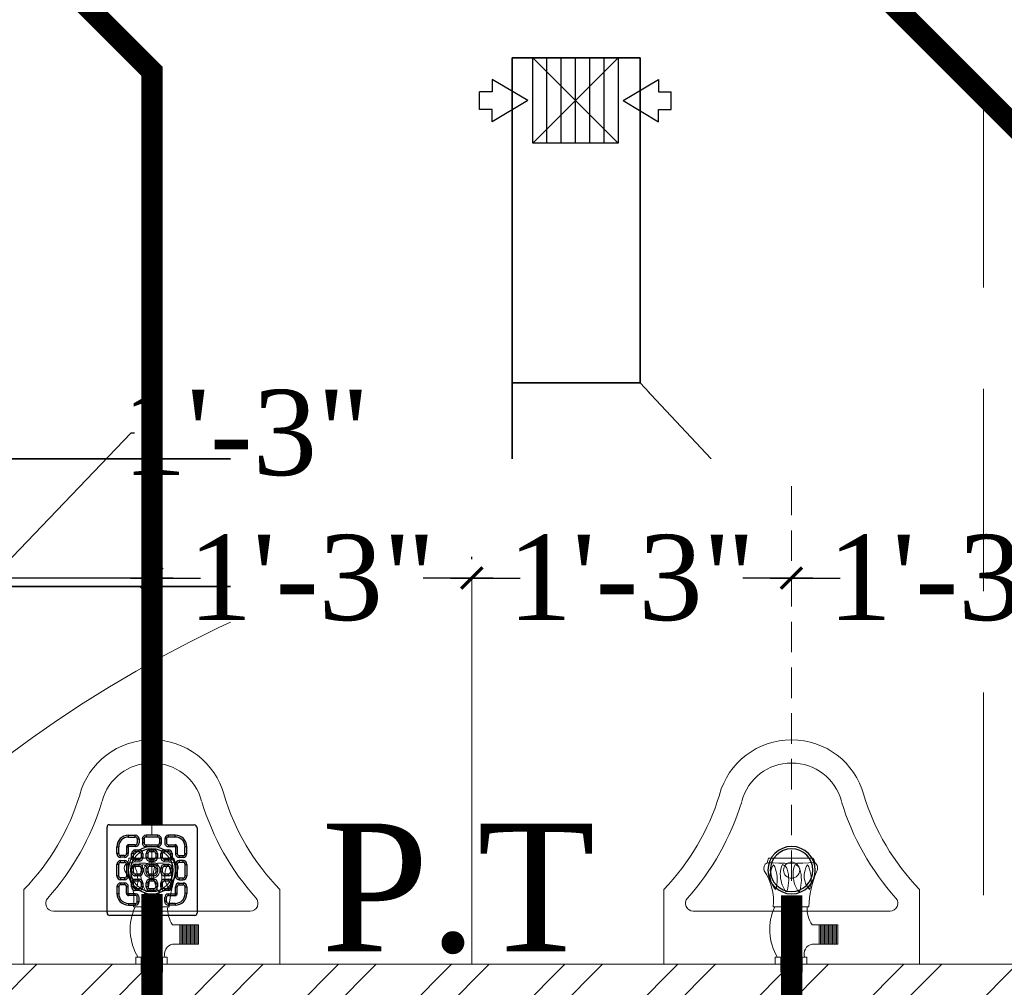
# Model space of a CAD drawing. Header units: inches. Extents: x 105152 to 158499, y 12149 to 30915.
# Tile 216 of 256: x 127051 to 127097, y 21514 to 21560. Entities that reach past the tile are written whole.
import ezdxf

# ---------------------------------------------------------------- set-up
doc = ezdxf.new("R2010")
doc.units = ezdxf.units.IN
doc.header["$MEASUREMENT"] = 0
doc.header["$PDMODE"] = 34
doc.linetypes.add('DASHED2', pattern=[0.375, 0.25, -0.125])
doc.linetypes.add('HIDDEN', pattern=[0.375, 0.25, -0.125])
for name, color, linetype in [('0-SA-DUCT', 250, 'Continuous'), ('PP--DIM', 7, 'Continuous'), ('PP-HVAC- GRILL', 1, 'Continuous'), ('PP-SPRINKLER', 1, 'Continuous')]:
    doc.layers.add(name, color=color, linetype=linetype)
for name, color, linetype, lineweight in [('AR - PLAN', 251, 'Continuous', 5), ('BEAM', 173, 'Continuous', 5), ('CENTER', 46, 'DASHED2', 9), ('COVERAGE ', 251, 'Continuous', 5), ('DIFFUSER', 3, 'Continuous', 30), ('DRAINAGE ', 7, 'Continuous', 9), ('EXHAUST AIR DUCT', 13, 'Continuous', 35), ('HVAC SERVICE', 1, 'Continuous', 35), ('HVAC TEXT PP', 104, 'Continuous', 20), ('PD_BRICK WALL_115', 134, 'Continuous', 30), ('PD_FIXTURE', 21, 'Continuous', 25), ('PD_HATCH', 45, 'Continuous', 9), ('PL. FICTURE', 4, 'Continuous', 25), ('PP-Domestic  Cold Water Supply', 5, 'Continuous', 25), ('PP-Soil Pipe', 1, 'Continuous', 25), ('PP-TEXT', 7, 'Continuous', 40), ('UAV', 140, 'Continuous', 5), ('WATER SUPPLY ', 7, 'Continuous', 9)]:
    doc.layers.add(name, color=color, linetype=linetype, lineweight=lineweight)
doc.styles.add('Arial', font='GOTHIC.TTF')
doc.styles.get("Standard").update_dxf_attribs({"font": 'arial.ttf', "height": 6})
doc.styles.add('TIMES NEW ROMAN', font='times.ttf')
doc.dimstyles.new('PP-DIM', dxfattribs={"dimtxt": 4, "dimasz": 1, "dimexe": 1, "dimexo": 1, "dimgap": 0.09, "dimtad": 0, "dimdec": 0, "dimzin": 0, "dimdsep": 46, "dimlunit": 4, "dimtxsty": 'TIMES NEW ROMAN', "dimblk": 'ARCHTICK', "dimcen": 0.09, "dimdle": 1, "dimclrd": 256, "dimclre": 256, "dimclrt": 256, "dimadec": 0, "dimazin": 0, "dimtfac": 1, "dimtdec": 4, "dimtofl": 0, "dimtmove": 1, "dimatfit": 3, "dimfxl": 1, "dimtolj": 1, "dimtzin": 0, "dimlwd": -1, "dimlwe": -1, "dimarcsym": 0})

# ---------------------------------------------------------------- blocks, each defined once
blk = doc.blocks.new('PP-CEILING PENDANT')
at = {"layer": 'COVERAGE ', "color": 8, "lineweight": 5}
blk.add_circle((0, 0), 1700, dxfattribs=at)
blk = doc.blocks.new('zw$E1C9')
at = {"layer": '0-SA-DUCT', "color": 1}
for p, q in [((0, 3.744), (6, 9.744)), ((0, 9.744), (6, 3.744)), ((0, 8.744), (6, 8.744)), ((0, 7.744), (6, 7.744)), ((0, 6.744), (6, 6.744)), ((6, 5.744), (0, 5.744)), ((6, 4.744), (0, 4.744))]:
    blk.add_line(p, q, dxfattribs=at)
at = {"layer": '0-SA-DUCT', "color": 1, "lineweight": 30}
blk.add_lwpolyline([(0, 9.744), (6, 9.744), (6, 3.744), (0, 3.744)], close=True, dxfattribs=at)
at = {"layer": 'DIFFUSER', "color": 3, "extrusion": (2.80089e-06, 4.46e-14, 1)}
for p, q in [((2.382, 12.588, 0), (2.382, 13.488, 0)), ((2.382, 13.488, 0), (3.618, 13.488, 0)), ((3.618, 12.588, 0), (3.618, 13.488, 0)), ((3, 10.097, 0), (1.509, 12.588, 0)), ((1.509, 12.588, 0), (2.382, 12.588, 0)), ((3, 10.097, 0), (4.491, 12.588, 0)), ((4.491, 12.588, 0), (3.618, 12.588, 0))]:
    blk.add_line(p, q, dxfattribs=at)
at = {"layer": 'DIFFUSER', "color": 8, "extrusion": (-4.46e-14, -2.80089e-06, 1)}
blk.add_line((1, 8.744, 0), (1, 8.744, 0), dxfattribs=at)
at = {"layer": 'DIFFUSER', "color": 3, "extrusion": (2.80089e-06, -4.46e-14, 1)}
for p, q in [((3, 3.39, 0), (1.509, 0.9, 0)), ((3, 3.39, 0), (4.491, 0.9, 0)), ((1.509, 0.9, 0), (2.382, 0.9, 0)), ((2.382, 0.9, 0), (2.382, 0, 0)), ((4.491, 0.9, 0), (3.618, 0.9, 0)), ((3.618, 0.9, 0), (3.618, 0, 0)), ((2.382, 0, 0), (3.618, 0, 0))]:
    blk.add_line(p, q, dxfattribs=at)
blk = doc.blocks.new('HVAC SERVICE')
at = {"layer": 'EXHAUST AIR DUCT'}
for p, q in [((907.9, -44.483, 0), (901.9, -44.483, 0)), ((907.9, -44.483, 0), (907.9, -59.722, 0)), ((901.9, -59.722, 0), (907.9, -59.722, 0)), ((1012.728, -63.284, 0), (815.348, -63.284, 0)), ((1016.865, -69.284, 0), (815.348, -69.284, 0))]:
    blk.add_line(p, q, dxfattribs=at)
at = {"layer": 'PP-HVAC- GRILL', "lineweight": 30, "ltscale": 1000, "xscale": 0.6666666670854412, "yscale": 0.6666666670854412, "zscale": 0.6666666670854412, "rotation": 90}
blk.add_blockref('zw$E1C9', (909.355, -48.483, 0), dxfattribs=at)
at = {"layer": 'HVAC TEXT PP', "insert": (891.694, -63.183), "char_height": 6, "attachment_point": 1, "bg_fill": 2}
blk.add_mtext_dynamic_manual_height_columns('\\pxqc;150X150MM\\P200 CFM EACH', width=135.31116, gutter_width=50, heights=[-16], dxfattribs=at)
at = {"layer": 'EXHAUST AIR DUCT'}
for p, q in [((901.9, -44.483, 0), (901.9, -63.284, 0)), ((907.9, -59.722, 0), (911.229, -63.284, 0))]:
    blk.add_line(p, q, dxfattribs=at)
blk = doc.blocks.new('URINAL AV-PP')
at = {"layer": 'CENTER', "ltscale": 5}
blk.add_line((0, 0.329), (0, -19.611), dxfattribs=at)
at = {"layer": 'UAV'}
for p, q in [((-0.661, -0.286), (-0.661, 0)), ((-0.661, 0), (0.632, 0)), ((-0.437, 0), (-0.438, -0.285)), ((-0.437, 0.329), (-0.437, 0)), ((0.437, 0.329), (-0.437, 0.329)), ((0.437, 0.274), (-0.437, 0.274)), ((0.437, 0.219), (-0.437, 0.219)), ((0.437, 0.165), (-0.437, 0.165)), ((0.437, 0.11), (-0.437, 0.11)), ((0.437, 0.055), (-0.437, 0.055)), ((0, 0.329), (0, 0)), ((0.437, -0.001), (0.437, 0.329)), ((0.632, 0), (0.632, -0.286)), ((0.632, -0.286), (-0.661, -0.286)), ((0.437, -0.001), (0.437, -0.286)), ((0.85, -0.832), (1.911, -0.832)), ((1.145, -1.617), (1.145, -0.832)), ((1.199, -1.617), (1.199, -0.832)), ((1.253, -1.617), (1.253, -0.832)), ((1.308, -1.617), (1.308, -0.832)), ((1.363, -1.617), (1.363, -0.832)), ((1.418, -1.617), (1.418, -0.832)), ((1.473, -1.617), (1.473, -0.832)), ((1.527, -1.617), (1.527, -0.832)), ((1.582, -1.617), (1.582, -0.832)), ((1.637, -1.617), (1.637, -0.832)), ((1.692, -1.617), (1.692, -0.832)), ((1.746, -1.617), (1.746, -0.832)), ((1.801, -1.617), (1.801, -0.832)), ((1.856, -1.617), (1.856, -0.832)), ((1.911, -1.617), (1.911, -0.832)), ((0.849, -1.617), (1.911, -1.617)), ((-0.749, -2.357), (0.715, -2.359)), ((-0.942, -4.354), (0.887, -4.356))]:
    blk.add_line(p, q, dxfattribs=at)
for centre, radius, start, end in [((1.301, -1.432), 2.19, 148.4203, 205.0044), ((0.951, -0.41), 0.434, 163.4815, 256.4871), ((1.829, -2.278), 1.182, 146.0106, 183.9414), ((-2.893, -2.609), 2.159, 325.4641, 6.6805), ((5.191, -2.141), 4.481, 182.7872, 201.6775), ((-0.037, -3.634), 0.833, 137.2334, 212.3378), ((-1.79, -3.477), 1.213, 339.5193, 19.7037), ((0.922, -3.719), 1.376, 149.002, 179.3727), ((-0.216, -3.027), 0.0444, 22.3068, 157.6932), ((-1.739, -3.47), 1.63, 344.6565, 16.3906), ((1.443, -3.719), 1.376, 149.002, 179.3727), ((0.305, -3.027), 0.0444, 22.3068, 157.6932), ((-1.219, -3.47), 1.63, 344.6565, 16.3906), ((1.356, -3.628), 0.833, 137.2334, 212.3378), ((-0.397, -3.471), 1.213, 339.5193, 19.7037), ((-0.851, -3.928), 0.281, 160.0867, 238.5665), ((-0.993, -3.846), 0.344, 317.3015, 350.6653), ((0.563, -3.695), 1.016, 180.5091, 203.3313), ((-0.493, -3.765), 0.353, 290.2975, 337.3492), ((1.083, -3.695), 1.016, 180.5091, 203.3313), ((0.028, -3.765), 0.353, 290.2975, 337.3492), ((0.4, -3.84), 0.344, 317.3015, 350.6653), ((0.815, -3.951), 0.263, 303.5384, 36.0533), ((-0.037, -21.409), 17.268, 86.6913, 93.1887), ((-1.618, -4.455), 0.684, 8.4516, 24.808), ((0.464, -4.083), 0.504, 327.1624, 350.0789)]:
    blk.add_arc(centre, radius, start, end, dxfattribs=at)
blk = doc.blocks.new('_ArchTick')
at = {"color": 0, "linetype": 'ByBlock', "const_width": 0.15}
blk.add_lwpolyline([(-0.5, -0.5), (0.5, 0.5)], dxfattribs=at)
blk = doc.blocks.new('*D802')
at = {"layer": 'Defpoints', "color": 0}
for p in [(527.652, 256.836), (527.652, 256.836), (542.664, 256.716)]:
    blk.add_point(p, dxfattribs=at)
at = {"layer": 'PP--DIM', "ltscale": 12}
for p, q in [((527.652, 257.836), (527.652, 257.836)), ((542.664, 257.716), (542.664, 257.836)), ((526.652, 256.836), (529.936, 256.836)), ((543.664, 256.836), (540.38, 256.836))]:
    blk.add_line(p, q, dxfattribs=at)
at = {"layer": 'PP--DIM', "rotation": 180}
blk.add_blockref('_ArchTick', (527.652, 256.836), dxfattribs=at)
at = {"layer": 'PP--DIM'}
blk.add_blockref('_ArchTick', (542.664, 256.836), dxfattribs=at)
at = {"layer": 'PP--DIM', "insert": (535.158, 256.836), "char_height": 4, "attachment_point": 5, "style": 'TIMES NEW ROMAN'}
blk.add_mtext('\\A1;1\'-3"', dxfattribs=at)
blk = doc.blocks.new('*D803')
at = {"layer": 'Defpoints', "color": 0}
for p in [(512.664, 256.836), (512.664, 256.716), (527.652, 256.836)]:
    blk.add_point(p, dxfattribs=at)
at = {"layer": 'PP--DIM', "ltscale": 12}
for p, q in [((512.664, 257.716), (512.664, 257.836)), ((527.652, 257.836), (527.652, 257.836)), ((511.664, 256.836), (514.936, 256.836)), ((528.652, 256.836), (525.38, 256.836))]:
    blk.add_line(p, q, dxfattribs=at)
at = {"layer": 'PP--DIM', "rotation": 180}
blk.add_blockref('_ArchTick', (512.664, 256.836), dxfattribs=at)
at = {"layer": 'PP--DIM'}
blk.add_blockref('_ArchTick', (527.652, 256.836), dxfattribs=at)
at = {"layer": 'PP--DIM', "insert": (520.158, 256.836), "char_height": 4, "attachment_point": 5, "style": 'TIMES NEW ROMAN'}
blk.add_mtext('\\A1;1\'-3"', dxfattribs=at)
blk = doc.blocks.new('*D804')
at = {"layer": 'Defpoints', "color": 0}
for p in [(497.664, 256.836), (497.664, 256.836), (512.664, 256.716)]:
    blk.add_point(p, dxfattribs=at)
at = {"layer": 'PP--DIM', "ltscale": 12}
for p, q in [((497.664, 257.836), (497.664, 257.836)), ((512.664, 257.716), (512.664, 257.836)), ((496.664, 256.836), (499.942, 256.836)), ((513.664, 256.836), (510.386, 256.836))]:
    blk.add_line(p, q, dxfattribs=at)
at = {"layer": 'PP--DIM', "rotation": 180}
blk.add_blockref('_ArchTick', (497.664, 256.836), dxfattribs=at)
at = {"layer": 'PP--DIM'}
blk.add_blockref('_ArchTick', (512.664, 256.836), dxfattribs=at)
at = {"layer": 'PP--DIM', "insert": (505.164, 256.836), "char_height": 4, "attachment_point": 5, "style": 'TIMES NEW ROMAN'}
blk.add_mtext('\\A1;1\'-3"', dxfattribs=at)
blk = doc.blocks.new('*D805')
at = {"layer": 'Defpoints', "color": 0}
for p in [(482.664, 256.836), (482.664, 256.836), (497.664, 256.836)]:
    blk.add_point(p, dxfattribs=at)
at = {"layer": 'PP--DIM', "ltscale": 12}
for p, q in [((496.674, 263.637), (490.164, 256.836)), ((496.854, 263.637), (496.674, 263.637)), ((482.664, 257.836), (482.664, 257.836)), ((497.664, 257.836), (497.664, 257.836)), ((498.664, 256.836), (481.664, 256.836))]:
    blk.add_line(p, q, dxfattribs=at)
at = {"layer": 'PP--DIM', "rotation": 180}
blk.add_blockref('_ArchTick', (482.664, 256.836), dxfattribs=at)
at = {"layer": 'PP--DIM'}
blk.add_blockref('_ArchTick', (497.664, 256.836), dxfattribs=at)
at = {"layer": 'PP--DIM', "insert": (502.076, 263.637), "char_height": 4, "attachment_point": 5, "style": 'TIMES NEW ROMAN'}
blk.add_mtext('\\A1;1\'-3"', dxfattribs=at)
blk = doc.blocks.new('PP-GRATING')
at = {"linetype": 'Continuous'}
for p, q in [((-53.1, -49.4), (-53.1, 49.4)), ((-49.7, 52.9), (49.7, 52.9)), ((52.6, 50), (52.6, -48.9)), ((-27.6, 40.7), (-27.6, 38.6)), ((-19.6, 40.7), (-27.6, 40.7)), ((-19.6, 38.6), (-27.6, 38.6)), ((-19.6, 38.6), (-19.6, 40.7)), ((-17.3, 31.8), (-17.3, 36.4)), ((-15.3, 36.4), (-17.3, 36.4)), ((-15.3, 31.8), (-15.3, 36.4)), ((-11.4, 36.4), (-11.4, 31.8)), ((-9.4, 36.4), (-11.4, 36.4)), ((-9.4, 36.4), (-9.4, 31.8)), ((-7.1, 38.6), (-7.1, 40.7)), ((-7.1, 40.7), (6.5, 40.7)), ((-7.1, 38.6), (6.5, 38.6)), ((6.5, 40.7), (6.5, 38.6)), ((8.8, 31.8), (8.8, 36.4)), ((10.9, 36.4), (8.8, 36.4)), ((10.9, 31.8), (10.9, 36.4)), ((14.7, 31.8), (14.7, 36.4)), ((14.7, 36.4), (16.8, 36.4)), ((16.8, 31.8), (16.8, 36.4)), ((19, 40.7), (27, 40.7)), ((19, 38.6), (19, 40.7)), ((19, 38.6), (27, 38.6)), ((27, 40.7), (27, 38.6)), ((-38.9, 27.3), (-41, 27.3)), ((-41, 27.3), (-41, 19.3)), ((-38.9, 27.3), (-38.9, 19.3)), ((-29.8, 19.3), (-29.8, 27.3)), ((-27.8, 27.3), (-29.8, 27.3)), ((-27.8, 19.3), (-27.8, 27.3)), ((-27.6, 29.6), (-27.6, 27.5)), ((-27.6, 29.6), (-19.6, 29.6)), ((-27.6, 27.5), (-19.6, 27.5)), ((-19.6, 27.5), (-19.6, 29.6)), ((-19.6, 23.6), (-15.1, 23.6)), ((-19.6, 21.6), (-19.6, 23.6)), ((-17.3, 31.8), (-15.3, 31.8)), ((-15.1, 23.6), (-15.1, 21.6)), ((-11.4, 31.8), (-9.4, 31.8)), ((-7.1, 29.6), (6.5, 29.6)), ((-7.1, 29.6), (-7.1, 27.5)), ((-7.1, 27.5), (6.5, 27.5)), ((-2.6, 23.6), (2, 23.6)), ((-2.6, 21.6), (-2.6, 23.6)), ((2, 23.6), (2, 21.6)), ((6.5, 29.6), (6.5, 27.5)), ((8.8, 31.8), (10.9, 31.8)), ((14.5, 23.6), (19, 23.6)), ((14.5, 21.6), (14.5, 23.6)), ((16.8, 31.8), (14.7, 31.8)), ((27, 29.6), (19, 29.6)), ((19, 27.5), (19, 29.6)), ((27, 27.5), (19, 27.5)), ((19, 23.6), (19, 21.6)), ((27, 29.6), (27, 27.5)), ((27.2, 19.3), (27.2, 27.3)), ((27.2, 27.3), (29.3, 27.3)), ((29.3, 19.3), (29.3, 27.3)), ((38.4, 27.3), (38.4, 19.3)), ((38.4, 27.3), (40.4, 27.3)), ((40.4, 27.3), (40.4, 19.3)), ((-38.9, 19.3), (-41, 19.3)), ((-36.7, 17), (-32.1, 17)), ((-36.7, 17), (-36.7, 15)), ((-36.7, 15), (-32.1, 15)), ((-29.8, 19.3), (-27.8, 19.3)), ((-23.9, 14.8), (-23.9, 19.3)), ((-21.9, 19.3), (-23.9, 19.3)), ((-21.9, 14.8), (-23.9, 14.8)), ((-21.9, 14.8), (-21.9, 19.3)), ((-19.6, 21.6), (-15.1, 21.6)), ((-15.1, 12.5), (-19.6, 12.5)), ((-19.6, 12.5), (-19.6, 10.5)), ((-15.1, 12.5), (-15.1, 10.5)), ((-12.8, 19.3), (-12.8, 14.8)), ((-10.7, 19.3), (-12.8, 19.3)), ((-12.8, 14.8), (-10.7, 14.8)), ((-10.7, 19.3), (-10.7, 14.8)), ((-6.9, 14.8), (-6.9, 19.3)), ((-4.8, 19.3), (-6.9, 19.3)), ((-4.8, 14.8), (-6.9, 14.8)), ((-4.8, 14.8), (-4.8, 19.3)), ((-2.6, 21.6), (2, 21.6)), ((2, 12.5), (-2.6, 12.5)), ((-2.6, 12.5), (-2.6, 10.5)), ((2, 12.5), (2, 10.5)), ((4.3, 19.3), (4.3, 14.8)), ((6.3, 19.3), (4.3, 19.3)), ((4.3, 14.8), (6.3, 14.8)), ((6.3, 19.3), (6.3, 14.8)), ((10.2, 14.8), (10.2, 19.3)), ((12.2, 19.3), (10.2, 19.3)), ((12.2, 14.8), (10.2, 14.8)), ((12.2, 14.8), (12.2, 19.3)), ((14.5, 21.6), (19, 21.6)), ((19, 12.5), (14.5, 12.5)), ((14.5, 12.5), (14.5, 10.5)), ((19, 12.5), (19, 10.5)), ((21.3, 19.3), (21.3, 14.8)), ((23.4, 19.3), (21.3, 19.3)), ((21.3, 14.8), (23.4, 14.8)), ((23.4, 19.3), (23.4, 14.8)), ((29.3, 19.3), (27.2, 19.3)), ((36.1, 17), (31.5, 17)), ((36.1, 15), (31.5, 15)), ((36.1, 17), (36.1, 15)), ((38.4, 19.3), (40.4, 19.3)), ((-41, 6.8), (-41, -6.8)), ((-38.9, 6.8), (-41, 6.8)), ((-38.9, 6.8), (-38.9, -6.8)), ((-32.1, 11.1), (-36.7, 11.1)), ((-36.7, 11.1), (-36.7, 9.1)), ((-32.1, 9.1), (-36.7, 9.1)), ((-32.1, 9.1), (-32.1, 11.1)), ((-29.8, -6.8), (-29.8, 6.8)), ((-29.8, 6.8), (-27.8, 6.8)), ((-27.8, -6.8), (-27.8, 6.8)), ((-23.9, -2.3), (-23.9, 2.3)), ((-21.9, 2.3), (-23.9, 2.3)), ((-21.9, -2.3), (-21.9, 2.3)), ((-15.1, 10.5), (-19.6, 10.5)), ((-19.6, 6.6), (-15.1, 6.6)), ((-19.6, 4.5), (-19.6, 6.6)), ((-19.6, 4.5), (-15.1, 4.5)), ((-15.1, 6.6), (-15.1, 4.5)), ((-12.8, 2.3), (-12.8, -2.3)), ((-10.7, 2.3), (-12.8, 2.3)), ((-10.7, 2.3), (-10.7, -2.3)), ((-6.9, -2.3), (-6.9, 2.3)), ((-4.8, 2.3), (-6.9, 2.3)), ((-4.8, -2.3), (-4.8, 2.3)), ((2, 10.5), (-2.6, 10.5)), ((-2.6, 6.6), (2, 6.6)), ((-2.6, 4.5), (-2.6, 6.6)), ((-2.6, 4.5), (2, 4.5)), ((2, 6.6), (2, 4.5)), ((4.3, 2.3), (4.3, -2.3)), ((6.3, 2.3), (4.3, 2.3)), ((6.3, 2.3), (6.3, -2.3)), ((10.2, -2.3), (10.2, 2.3)), ((12.2, 2.3), (10.2, 2.3)), ((12.2, -2.3), (12.2, 2.3)), ((19, 10.5), (14.5, 10.5)), ((14.5, 6.6), (19, 6.6)), ((14.5, 4.5), (14.5, 6.6)), ((14.5, 4.5), (19, 4.5)), ((19, 6.6), (19, 4.5)), ((21.3, 2.3), (21.3, -2.3)), ((23.4, 2.3), (21.3, 2.3)), ((23.4, 2.3), (23.4, -2.3)), ((27.2, -6.8), (27.2, 6.8)), ((29.3, 6.8), (27.2, 6.8)), ((29.3, -6.8), (29.3, 6.8)), ((31.5, 11.1), (36.1, 11.1)), ((31.5, 9.1), (31.5, 11.1)), ((31.5, 9.1), (36.1, 9.1)), ((36.1, 11.1), (36.1, 9.1)), ((38.4, 6.8), (38.4, -6.8)), ((38.4, 6.8), (40.4, 6.8)), ((40.4, 6.8), (40.4, -6.8)), ((-41, -6.8), (-38.9, -6.8)), ((-36.7, -9.1), (-32.1, -9.1)), ((-36.7, -9.1), (-36.7, -11.1)), ((-36.7, -11.1), (-32.1, -11.1)), ((-32.1, -9.1), (-32.1, -11.1)), ((-29.8, -6.8), (-27.8, -6.8)), ((-21.9, -2.3), (-23.9, -2.3)), ((-15.1, -4.5), (-19.6, -4.5)), ((-19.6, -4.5), (-19.6, -6.6)), ((-15.1, -6.6), (-19.6, -6.6)), ((-19.6, -10.5), (-15.1, -10.5)), ((-19.6, -12.5), (-19.6, -10.5)), ((-15.1, -4.5), (-15.1, -6.6)), ((-15.1, -10.5), (-15.1, -12.5)), ((-12.8, -2.3), (-10.7, -2.3)), ((-4.8, -2.3), (-6.9, -2.3)), ((2, -4.5), (-2.6, -4.5)), ((-2.6, -4.5), (-2.6, -6.6)), ((2, -6.6), (-2.6, -6.6)), ((-2.6, -10.5), (2, -10.5)), ((-2.6, -12.5), (-2.6, -10.5)), ((2, -4.5), (2, -6.6)), ((2, -10.5), (2, -12.5)), ((4.3, -2.3), (6.3, -2.3)), ((12.2, -2.3), (10.2, -2.3)), ((19, -4.5), (14.5, -4.5)), ((14.5, -4.5), (14.5, -6.6)), ((19, -6.6), (14.5, -6.6)), ((14.5, -10.5), (19, -10.5)), ((14.5, -12.5), (14.5, -10.5)), ((19, -4.5), (19, -6.6)), ((19, -10.5), (19, -12.5)), ((21.3, -2.3), (23.4, -2.3)), ((29.3, -6.8), (27.2, -6.8)), ((36.1, -9.1), (31.5, -9.1)), ((31.5, -9.1), (31.5, -11.1)), ((36.1, -11.1), (31.5, -11.1)), ((36.1, -9.1), (36.1, -11.1)), ((40.4, -6.8), (38.4, -6.8)), ((-41, -27.3), (-41, -19.3)), ((-38.9, -19.3), (-41, -19.3)), ((-38.9, -27.3), (-38.9, -19.3)), ((-36.7, -17), (-36.7, -15)), ((-36.7, -15), (-32.1, -15)), ((-36.7, -17), (-32.1, -17)), ((-29.8, -19.3), (-27.8, -19.3)), ((-29.8, -19.3), (-29.8, -27.3)), ((-27.8, -19.3), (-27.8, -27.3)), ((-23.9, -19.3), (-23.9, -14.8)), ((-21.9, -14.8), (-23.9, -14.8)), ((-21.9, -19.3), (-23.9, -19.3)), ((-21.9, -19.3), (-21.9, -14.8)), ((-19.6, -12.5), (-15.1, -12.5)), ((-15.1, -21.6), (-19.6, -21.6)), ((-19.6, -21.6), (-19.6, -23.6)), ((-15.1, -21.6), (-15.1, -23.6)), ((-12.8, -14.8), (-12.8, -19.3)), ((-10.7, -14.8), (-12.8, -14.8)), ((-12.8, -19.3), (-10.7, -19.3)), ((-10.7, -14.8), (-10.7, -19.3)), ((-6.9, -19.3), (-6.9, -14.8)), ((-4.8, -14.8), (-6.9, -14.8)), ((-4.8, -19.3), (-6.9, -19.3)), ((-4.8, -19.3), (-4.8, -14.8)), ((-2.6, -12.5), (2, -12.5)), ((2, -21.6), (-2.6, -21.6)), ((-2.6, -21.6), (-2.6, -23.6)), ((2, -21.6), (2, -23.6)), ((4.3, -14.8), (4.3, -19.3)), ((6.3, -14.8), (4.3, -14.8)), ((4.3, -19.3), (6.3, -19.3)), ((6.3, -14.8), (6.3, -19.3)), ((10.2, -19.3), (10.2, -14.8)), ((12.2, -14.8), (10.2, -14.8)), ((12.2, -19.3), (10.2, -19.3)), ((12.2, -19.3), (12.2, -14.8)), ((14.5, -12.5), (19, -12.5)), ((19, -21.6), (14.5, -21.6)), ((14.5, -21.6), (14.5, -23.6)), ((19, -21.6), (19, -23.6)), ((21.3, -14.8), (21.3, -19.3)), ((23.4, -14.8), (21.3, -14.8)), ((21.3, -19.3), (23.4, -19.3)), ((23.4, -14.8), (23.4, -19.3)), ((27.2, -19.3), (27.2, -27.3)), ((29.3, -19.3), (27.2, -19.3)), ((29.3, -19.3), (29.3, -27.3)), ((36.1, -15), (31.5, -15)), ((36.1, -17), (31.5, -17)), ((36.1, -17), (36.1, -15)), ((38.4, -19.3), (40.4, -19.3)), ((38.4, -27.3), (38.4, -19.3)), ((40.4, -27.3), (40.4, -19.3)), ((-38.9, -27.3), (-41, -27.3)), ((-27.8, -27.3), (-29.8, -27.3)), ((-27.6, -27.5), (-19.6, -27.5)), ((-27.6, -29.6), (-27.6, -27.5)), ((-27.6, -29.6), (-19.6, -29.6)), ((-15.1, -23.6), (-19.6, -23.6)), ((-19.6, -27.5), (-19.6, -29.6)), ((-17.3, -31.8), (-17.3, -36.4)), ((-17.3, -31.8), (-15.3, -31.8)), ((-15.3, -31.8), (-15.3, -36.4)), ((-11.4, -36.4), (-11.4, -31.8)), ((-11.4, -31.8), (-9.4, -31.8)), ((-9.4, -36.4), (-9.4, -31.8)), ((-7.1, -27.5), (6.5, -27.5)), ((-7.1, -29.6), (-7.1, -27.5)), ((-7.1, -29.6), (6.5, -29.6)), ((2, -23.6), (-2.6, -23.6)), ((6.5, -29.6), (6.5, -27.5)), ((8.8, -31.8), (8.8, -36.4)), ((8.8, -31.8), (10.9, -31.8)), ((10.9, -31.8), (10.9, -36.4)), ((19, -23.6), (14.5, -23.6)), ((14.7, -31.8), (14.7, -36.4)), ((16.8, -31.8), (14.7, -31.8)), ((16.8, -31.8), (16.8, -36.4)), ((27, -27.5), (19, -27.5)), ((19, -27.5), (19, -29.6)), ((27, -29.6), (19, -29.6)), ((27, -29.6), (27, -27.5)), ((27.2, -27.3), (29.3, -27.3)), ((38.4, -27.3), (40.4, -27.3)), ((-27.6, -40.7), (-27.6, -38.6)), ((-19.6, -38.6), (-27.6, -38.6)), ((-19.6, -40.7), (-27.6, -40.7)), ((-19.6, -38.6), (-19.6, -40.7)), ((-15.3, -36.4), (-17.3, -36.4)), ((-9.4, -36.4), (-11.4, -36.4)), ((6.5, -38.6), (-7.1, -38.6)), ((-7.1, -38.6), (-7.1, -40.7)), ((6.5, -40.7), (-7.1, -40.7)), ((6.5, -38.7), (6.5, -40.7)), ((8.8, -36.4), (10.9, -36.4)), ((14.7, -36.4), (16.8, -36.4)), ((19, -38.6), (19, -40.7)), ((19, -38.6), (27, -38.6)), ((19, -40.7), (27, -40.7)), ((27, -40.7), (27, -38.6)), ((49.2, -52.3), (-50.3, -52.3))]:
    blk.add_line(p, q, dxfattribs=at)
for centre, radius, start, end in [((-49.7, 49.4), 3.41, 90, 180), ((49.7, 50), 2.84, 360, 90), ((-27.6, 27.3), 13.4, 90, 180), ((-27.6, 27.3), 11.4, 90, 180), ((-19.6, 36.4), 4.32, 360, 90), ((-19.6, 36.4), 2.27, 360, 90), ((-7.1, 36.4), 4.32, 90, 180), ((-7.1, 36.4), 2.27, 90, 180), ((6.5, 36.4), 4.32, 360, 90), ((6.5, 36.4), 2.27, 360, 90), ((19, 36.4), 4.32, 90, 180), ((19, 36.4), 2.27, 90, 180), ((27, 27.3), 13.4, 0, 90), ((27, 27.3), 11.4, 0, 90), ((-27.6, 27.3), 2.27, 90, 180), ((-27.6, 27.3), 0.227, 90, 180), ((-19.6, 19.3), 4.32, 90, 180), ((-19.6, 31.8), 4.32, 270, 360), ((-19.6, 31.8), 2.27, 270, 360), ((-15.1, 19.3), 4.32, 360, 90), ((-7.1, 31.8), 4.32, 180, 270), ((-7.1, 31.8), 2.27, 180, 270), ((-2.6, 19.3), 4.32, 90, 180), ((2, 19.3), 4.32, 360, 90), ((6.5, 31.8), 4.32, 270, 360), ((6.5, 31.8), 2.27, 270, 360), ((14.5, 19.3), 4.32, 90, 180), ((19, 31.8), 4.32, 180, 270), ((19, 31.8), 2.27, 180, 270), ((19, 19.3), 4.32, 360, 90), ((27, 27.3), 2.27, 0, 90), ((27, 27.3), 0.227, 0, 90), ((-36.7, 19.3), 4.32, 180, 270), ((-36.7, 19.3), 2.27, 180, 270), ((-32.1, 19.3), 4.32, 270, 360), ((-32.1, 19.3), 2.27, 270, 360), ((-19.6, 14.8), 4.32, 180, 270), ((-19.6, 19.3), 2.27, 90, 180), ((-19.6, 19.3), 2.27, 90, 180), ((-19.6, 14.8), 2.27, 180, 270), ((-15.1, 19.3), 2.27, 360, 90), ((-15.1, 14.8), 2.27, 270, 360), ((-15.1, 14.8), 4.32, 270, 0), ((-2.6, 14.8), 4.32, 180, 270), ((-2.6, 19.3), 2.27, 90, 180), ((-2.6, 19.3), 2.27, 90, 180), ((-2.6, 14.8), 2.27, 180, 270), ((2, 19.3), 2.27, 360, 90), ((2, 14.8), 2.27, 270, 0), ((2, 14.8), 4.32, 270, 0), ((14.5, 14.8), 4.32, 180, 270), ((14.5, 19.3), 2.27, 90, 180), ((14.5, 14.8), 2.27, 180, 270), ((19, 19.3), 2.27, 360, 90), ((19, 14.8), 2.27, 270, 0), ((19, 14.8), 4.32, 270, 0), ((31.5, 19.3), 4.32, 180, 270), ((31.5, 19.3), 2.27, 180, 270), ((36.1, 19.3), 2.27, 270, 0), ((36.1, 19.3), 4.32, 270, 0), ((-36.7, 6.8), 4.32, 90, 180), ((-36.7, 6.8), 2.27, 90, 180), ((-32.1, 6.8), 4.32, 360, 90), ((-32.1, 6.8), 2.27, 360, 90), ((-19.6, 2.3), 4.32, 90, 180), ((-19.6, 2.3), 2.27, 90, 180), ((-19.6, 2.3), 2.27, 90, 180), ((-15.1, 2.3), 4.32, 360, 90), ((-15.1, 2.3), 2.27, 360, 90), ((-2.6, 2.3), 4.32, 90, 180), ((-2.6, 2.3), 2.27, 90, 180), ((-2.6, 2.3), 2.27, 90, 180), ((2, 2.3), 4.32, 360, 90), ((2, 2.3), 2.27, 360, 90), ((14.5, 2.3), 4.32, 90, 180), ((14.5, 2.3), 2.27, 90, 180), ((14.5, 2.3), 2.27, 90, 180), ((19, 2.3), 4.32, 360, 90), ((19, 2.3), 2.27, 360, 90), ((31.5, 6.8), 4.32, 90, 180), ((31.5, 6.8), 2.27, 90, 180), ((36.1, 6.8), 4.32, 360, 90), ((36.1, 6.8), 2.27, 360, 90), ((-36.7, -6.8), 4.32, 180, 270), ((-36.7, -6.8), 2.27, 180, 270), ((-32.1, -6.8), 4.32, 270, 360), ((-32.1, -6.8), 2.27, 270, 360), ((-19.6, -2.3), 4.32, 180, 270), ((-19.6, -14.8), 4.32, 90, 180), ((-19.6, -2.3), 2.27, 180, 270), ((-15.1, -2.3), 2.27, 270, 360), ((-15.1, -2.3), 4.32, 270, 0), ((-15.1, -14.8), 4.32, 360, 90), ((-2.6, -2.3), 4.32, 180, 270), ((-2.6, -14.8), 4.32, 90, 180), ((-2.6, -2.3), 2.27, 180, 270), ((2, -2.3), 2.27, 270, 0), ((2, -2.3), 4.32, 270, 0), ((2, -14.8), 4.32, 360, 90), ((14.5, -2.3), 4.32, 180, 270), ((14.5, -14.8), 4.32, 90, 180), ((14.5, -2.3), 2.27, 180, 270), ((19, -2.3), 2.27, 270, 0), ((19, -2.3), 4.32, 270, 0), ((19, -14.8), 4.32, 360, 90), ((31.5, -6.8), 4.32, 180, 270), ((31.5, -6.8), 2.27, 180, 270), ((36.1, -6.8), 2.27, 270, 0), ((36.1, -6.8), 4.32, 270, 0), ((-36.7, -19.3), 4.32, 90, 180), ((-36.7, -19.3), 2.27, 90, 180), ((-32.1, -19.3), 4.32, 360, 90), ((-32.1, -19.3), 2.27, 360, 90), ((-19.6, -19.3), 4.32, 180, 270), ((-19.6, -14.8), 2.27, 90, 180), ((-19.6, -14.8), 2.27, 90, 180), ((-19.6, -19.3), 2.27, 180, 270), ((-15.1, -14.8), 2.27, 360, 90), ((-15.1, -19.3), 2.27, 270, 360), ((-15.1, -19.3), 4.32, 270, 0), ((-2.6, -19.3), 4.32, 180, 270), ((-2.6, -14.8), 2.27, 90, 180), ((-2.6, -14.8), 2.27, 90, 180), ((-2.6, -19.3), 2.27, 180, 270), ((2, -14.8), 2.27, 360, 90), ((2, -19.3), 2.27, 270, 0), ((2, -19.3), 4.32, 270, 0), ((14.5, -19.3), 4.32, 180, 270), ((14.5, -14.8), 2.27, 90, 180), ((14.5, -14.8), 2.27, 90, 180), ((14.5, -19.3), 2.27, 180, 270), ((19, -14.8), 2.27, 360, 90), ((19, -19.3), 2.27, 270, 0), ((19, -19.3), 4.32, 270, 0), ((31.5, -19.3), 4.32, 90, 180), ((31.5, -19.3), 2.27, 90, 180), ((36.1, -19.3), 4.32, 360, 90), ((36.1, -19.3), 2.27, 360, 90), ((-27.6, -27.3), 13.4, 180, 270), ((-27.6, -27.3), 11.4, 180, 270), ((-27.6, -27.3), 2.27, 180, 270), ((-27.6, -27.3), 0.227, 180, 270), ((-19.6, -31.8), 4.32, 360, 90), ((-19.6, -31.8), 2.27, 360, 90), ((-7.1, -31.8), 4.32, 90, 180), ((-7.1, -31.8), 2.27, 90, 180), ((6.5, -31.8), 4.32, 360, 90), ((6.5, -31.8), 2.27, 360, 90), ((19, -31.8), 4.32, 90, 180), ((19, -31.8), 2.27, 90, 180), ((27, -27.3), 2.27, 270, 360), ((27, -27.3), 0.227, 270, 360), ((27, -27.3), 13.4, 270, 360), ((27, -27.3), 11.4, 270, 360), ((-19.6, -36.4), 4.32, 270, 0), ((-19.6, -36.4), 2.27, 270, 0), ((-7.1, -36.4), 4.32, 180, 270), ((-7.1, -36.4), 2.27, 180, 270), ((6.6, -36.4), 2.27, 269.679, 359.679), ((6.6, -36.4), 4.32, 269.679, 359.679), ((19, -36.4), 4.32, 180, 270), ((19, -36.4), 2.27, 180, 270), ((-50.7, -49.8), 2.49, 171.2591, 278.7567), ((49.2, -48.9), 3.41, 270, 360)]:
    blk.add_arc(centre, radius, start, end, dxfattribs=at)
blk = doc.blocks.new('BT-PP')
for radius in [37.5, 33.8]:
    blk.add_circle((0, 0), radius)
blk = doc.blocks.new('DRAINAGE')
at = {"layer": 'PP-Soil Pipe', "color": 1, "ltscale": 0.015}
for points in [[(794.268, 564.633, 1, 1, 0), (794.268, 599.991, 1, 1, 0), (789.476, 604.783, 1, 1, 0)], [(827.347, 604.783, 1, 1, 0), (854.268, 577.862, 1, 1, 0), (854.268, 564.645, 1, 1, 0)], [(794.268, 561.397, 1, 1, 0), (794.268, 555.443, 1, 1, 0), (824.268, 555.443, 1, 1, 0), (824.268, 561.331, 1, 1, 0)]]:
    blk.add_lwpolyline(points, format="xyseb", dxfattribs=at)
for name, p, xscale, yscale, zscale, rotation in [('PP-GRATING', (794.268, 562.496), 0.04021621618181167, 0.04021621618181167, 40.21621618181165, 269.9999999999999), ('BT-PP', (794.268, 562.508), -0.02961412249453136, 0.02961412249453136, 0.02961412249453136, 270), ('BT-PP', (824.268, 562.508), -0.02961412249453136, 0.02961412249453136, 0.02961412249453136, 270)]:
    blk.add_blockref(name, p, dxfattribs=dict(at, xscale=xscale, yscale=yscale, zscale=zscale, rotation=rotation))
at = {"layer": 'PP-TEXT', "insert": (802.212, 558.566), "char_height": 6, "width": 26.6614, "attachment_point": 7, "style": 'Arial'}
blk.add_mtext('{\\fTimes New Roman|b0|i0|c0|p0;P.T}', dxfattribs=at)
blk = doc.blocks.new('A$C33087201')
at = {"color": 251, "lineweight": 5}
for p, q in [((0, 289.6), (165, 289.6)), ((0, 289.6), (0, 193.2)), ((330, 289.6), (165, 289.6)), ((330, 289.6), (330, 193.2)), ((38.1, 220.9), (291.9, 220.9))]:
    blk.add_line(p, q, dxfattribs=at)
blk.add_circle((165, 168.2), 10.4, dxfattribs=at)
for centre, radius, start, end in [((38.1, 210.9), 10, 90, 221.8242), ((291.9, 210.9), 10, 318.1758, 90), ((-215.7, -16.2), 330.6, 16.9059, 41.8242), ((545.7, -16.2), 330.6, 138.1758, 163.0941), ((-215.7, -16.2), 300.6, 16.9059, 44.1446), ((545.7, -16.2), 300.6, 135.8554, 163.0941), ((164.8, 96.2), 66.2, 195.0681, 270.0943), ((165.2, 96.2), 66.2, 269.9057, 344.9319), ((164.8, 96.2), 96.2, 195.0681, 270.0943), ((165.2, 96.2), 96.2, 269.9057, 344.9319)]:
    blk.add_arc(centre, radius, start, end, dxfattribs=at)
blk = doc.blocks.new('FIRST FLOOR PLAN 0')
at = {"layer": 'PD_HATCH', "lineweight": 5}
h = blk.add_hatch(dxfattribs=at)
h.set_pattern_fill('ANSI32', color=251, scale=10)
h.set_pattern_definition([(45, (26013.4692, 17879.387), (-2.65165043, 2.65165043), []), (45, (26015.237, 17879.387), (-2.65165043, 2.65165043), [])])
h.paths.add_polyline_path([(-193.5, -135.5), (-198, -135.5), (-198, -159.5), (-193.5, -159.5)])
h.paths.add_polyline_path([(-60, -121.875), (-69, -121.875), (-69, -159.5), (-64.5, -159.5), (-64.5, -126.375), (-60, -126.375)])
h.paths.add_polyline_path([(-9, -121.875), (-36, -121.875), (-36, -126.375), (-9, -126.375)])
h.paths.add_polyline_path([(-121.5, -69), (-126, -69), (-126, -87), (-246, -87), (-246, -91.5), (-121.5, -91.5)])
at = {"layer": 'PD_BRICK WALL_115', "color": 251, "lineweight": 5}
blk.add_line((-246, -87), (-126, -87), dxfattribs=at)
at = {"layer": 'PD_FIXTURE', "color": 251, "lineweight": 5, "ltscale": 12}
blk.add_line((-216, -87), (-216, -69), dxfattribs=at)
at = {"layer": 'PD_FIXTURE', "color": 251, "ltscale": 12, "xscale": 0.03636363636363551, "yscale": 0.03636363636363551, "zscale": 0.03636363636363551, "rotation": 180}
for p in [(-225, -76.468), (-195, -76.468)]:
    blk.add_blockref('A$C33087201', p, dxfattribs=at)
blk = doc.blocks.new('columns2')
at = {"layer": 'PD_HATCH', "color": 173, "linetype": 'HIDDEN', "lineweight": 5, "ltscale": 38}
blk.add_line((924, -95), (924, 42), dxfattribs=at)
blk = doc.blocks.new('WATER SUPPLY')
at = {"layer": 'PP-Domestic  Cold Water Supply', "const_width": 0.5}
for points in [[(497.647, 238.716), (497.647, 236.307)], [(527.636, 238.716), (527.636, 236.307)]]:
    blk.add_lwpolyline(points, dxfattribs=at)
at = {"layer": 'PL. FICTURE', "xscale": -1.1436951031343, "yscale": 1.1436951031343, "zscale": 1.1436951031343, "rotation": 180.000000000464}
for p in [(497.664, 238.717), (527.652, 238.717)]:
    blk.add_blockref('URINAL AV-PP', p, dxfattribs=at)
at = {"layer": 'PP--DIM', "ltscale": 12}
dim = blk.add_linear_dim(base=(482.664, 256.836), p1=(497.664, 256.836), p2=(482.664, 256.836), dimstyle='PP-DIM', override={"dimblk": 'ArchTick'}, dxfattribs=at)
dim.commit()
dim.dimension.update_dxf_attribs({"geometry": '*D805', "text_midpoint": (496.944, 263.637), "dimtype": 128})
for base, p1, p2, picture, middle in [((497.664, 256.836), (512.664, 256.716), (497.664, 256.836), '*D804', (505.164, 256.836)), ((512.664, 256.836), (527.652, 256.836), (512.664, 256.716), '*D803', (520.158, 256.836)), ((527.652, 256.836), (542.664, 256.716), (527.652, 256.836), '*D802', (535.158, 256.836))]:
    dim = blk.add_linear_dim(base=base, p1=p1, p2=p2, dimstyle='PP-DIM', override={"dimblk": 'ArchTick'}, dxfattribs=at)
    dim.commit()
    dim.dimension.update_dxf_attribs({"geometry": picture, "text_midpoint": middle})

msp = doc.modelspace()

# ---------------------------------------------------------------- block references
at = {"layer": 'PP-SPRINKLER', "xscale": -0.03543314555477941, "yscale": 0.03543314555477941, "zscale": 35.43314555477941}
msp.add_blockref('PP-CEILING PENDANT', (127086.412, 21476.998), dxfattribs=at)

# ---------------------------------------------------------------- next in the draw order: block references
at = {"layer": 'HVAC SERVICE'}
msp.add_blockref('HVAC SERVICE', (126172.161, 21602.498), dxfattribs=at)

# ---------------------------------------------------------------- next in the draw order: block references
at = {"layer": 'WATER SUPPLY '}
msp.add_blockref('WATER SUPPLY', (126559.497, 21276.782), dxfattribs=at)

# ---------------------------------------------------------------- next in the draw order: block references
at = {"layer": 'DRAINAGE '}
msp.add_blockref('DRAINAGE', (126262.893, 20957.406), dxfattribs=at)

# ---------------------------------------------------------------- next in the draw order: block references
at = {"layer": 'AR - PLAN', "color": 251}
msp.add_blockref('FIRST FLOOR PLAN 0', (127288.161, 21602.498), dxfattribs=at)

# ---------------------------------------------------------------- next in the draw order: block references
at = {"layer": 'BEAM'}
msp.add_blockref('columns2', (126172.162, 21542.498), dxfattribs=at)

doc.saveas('drawing.dxf')
